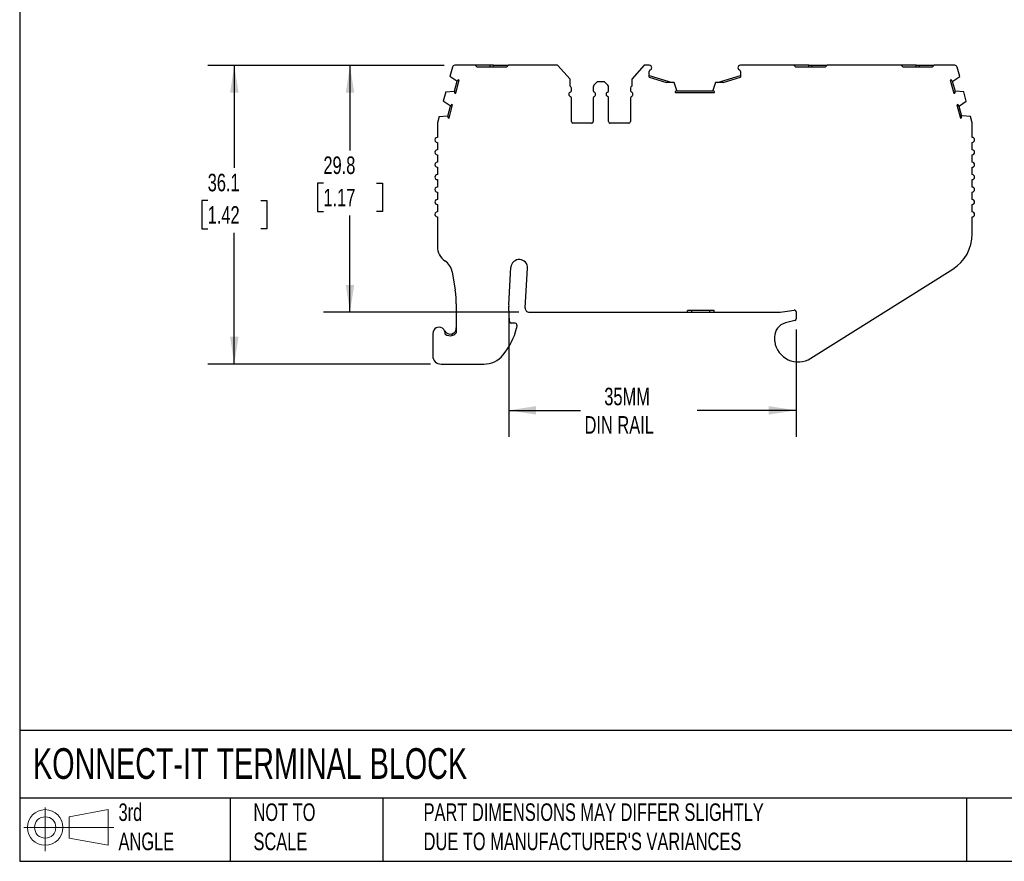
# Model space of a CAD drawing. Header units: millimetres. Extents: x 6 to 273, y 6 to 210.
# Tile 1 of 5: x 6 to 125, y 6 to 108. Entities that reach past the tile are written whole.
import ezdxf

# ---------------------------------------------------------------- set-up
doc = ezdxf.new("R2010")
doc.units = ezdxf.units.MM
doc.linetypes.add('SLD-Solid', pattern=[0])
doc.layers.add('DIMENSIONS', color=140, linetype='SLD-Solid', lineweight=25)
doc.layers.add('TEXT', color=140, linetype='SLD-Solid', lineweight=25)
doc.layers.add('SLD-DEFPOINTS', color=7, linetype='Continuous')
doc.styles.add('SLDTEXTSTYLE0', font='TXT', dxfattribs={"width": 0.7})
doc.dimstyles.new('SLDDIMSTYLE0', dxfattribs={"dimtxt": 2.158008, "dimasz": 3.302, "dimexe": 0, "dimexo": 0.0625, "dimgap": 0.539502, "dimtad": 0, "dimtih": 1, "dimtoh": 1, "dimrnd": 1e-09, "dimzin": 12, "dimdsep": 46, "dimtxsty": 'SLDTEXTSTYLE0', "dimsah": 1, "dimcen": 0.09, "dimadec": 0, "dimazin": 3, "dimtfac": 1, "dimtofl": 0, "dimtmove": 0, "dimatfit": 3, "dimfxl": 0, "dimfrac": 2, "dimtolj": 1, "dimtzin": 12, "dimarcsym": 0})

# ---------------------------------------------------------------- blocks, each defined once
blk = doc.blocks.new('Block11')
at = {"color": 7, "linetype": 'SLD-Solid', "lineweight": 18}
for p, q in [((2.59, 5.31), (2.59, 0)), ((5.48, 4.17), (10.18, 5.03)), ((10.18, 5.03), (10.18, 0.73)), ((5.48, 1.6), (5.48, 4.17)), ((0, 2.88), (10.87, 2.88)), ((5.48, 1.6), (10.18, 0.73))]:
    blk.add_line(p, q, dxfattribs=at)
for radius in [2.15, 1.29]:
    blk.add_circle((2.59, 2.88), radius, dxfattribs=at)
blk = doc.blocks.new('Block12')
at = {"layer": 'SLD-DEFPOINTS'}
blk.add_blockref('Block11', (0, 0), dxfattribs=at)
blk = doc.blocks.new('_D')
at = {"layer": 'DIMENSIONS'}
for p, q in [((57.61, 102.44), (43.05, 102.44)), ((46.23, 102.44), (46.23, 92.14)), ((43.02, 88.23), (42.3, 88.23)), ((42.3, 88.23), (42.3, 84.8)), ((49.44, 88.23), (50.16, 88.23)), ((50.16, 88.23), (50.16, 84.8)), ((42.3, 84.8), (43.02, 84.8)), ((50.16, 84.8), (49.44, 84.8)), ((46.23, 72.63), (46.23, 84.31)), ((66.6, 72.63), (43.05, 72.63))]:
    blk.add_line(p, q, dxfattribs=at)
for points in [[(46.23, 102.44), (45.72, 99.14), (46.74, 99.14)], [(46.23, 72.63), (46.74, 75.94), (45.72, 75.94)]]:
    blk.add_solid(points, dxfattribs=at)
at = {"layer": 'DIMENSIONS', "char_height": 2.117, "attachment_point": 1, "style": 'SLDTEXTSTYLE0'}
for s, insert in [('29.8', (43.02, 91.44)), ('1.17', (43.02, 87.53))]:
    blk.add_mtext(s, dxfattribs=dict(at, insert=insert))
blk = doc.blocks.new('_D_1')
at = {"layer": 'DIMENSIONS'}
for p, q in [((57.61, 102.44), (29.08, 102.44)), ((32.26, 102.44), (32.26, 90.05)), ((29.05, 86.14), (28.33, 86.14)), ((28.33, 86.14), (28.33, 82.71)), ((35.46, 86.14), (36.19, 86.14)), ((36.19, 86.14), (36.19, 82.71)), ((28.33, 82.71), (29.05, 82.71)), ((32.26, 66.37), (32.26, 82.23)), ((36.19, 82.71), (35.46, 82.71)), ((55.96, 66.37), (29.08, 66.37))]:
    blk.add_line(p, q, dxfattribs=at)
for points in [[(32.26, 102.44), (31.75, 99.14), (32.77, 99.14)], [(32.26, 66.37), (32.77, 69.67), (31.75, 69.67)]]:
    blk.add_solid(points, dxfattribs=at)
at = {"layer": 'DIMENSIONS', "char_height": 2.117, "attachment_point": 1, "style": 'SLDTEXTSTYLE0'}
for s, insert in [('36.1', (29.05, 89.35)), ('1.42', (29.05, 85.44))]:
    blk.add_mtext(s, dxfattribs=dict(at, insert=insert))
blk = doc.blocks.new('_D_2')
at = {"layer": 'DIMENSIONS'}
for p, q in [((65.39, 72.26), (65.39, 57.61)), ((100.09, 70.57), (100.09, 57.61)), ((65.39, 60.79), (74.06, 60.79)), ((100.09, 60.79), (88.16, 60.79))]:
    blk.add_line(p, q, dxfattribs=at)
for points in [[(65.39, 60.79), (68.69, 60.28), (68.69, 61.3)], [(100.09, 60.79), (96.79, 61.3), (96.79, 60.28)]]:
    blk.add_solid(points, dxfattribs=at)
at = {"layer": 'DIMENSIONS', "char_height": 2.117, "attachment_point": 1, "style": 'SLDTEXTSTYLE0'}
for s, insert in [('35MM', (76.93, 63.52)), ('DIN RAIL', (74.55, 60.09))]:
    blk.add_mtext(s, dxfattribs=dict(at, insert=insert))

msp = doc.modelspace()

# ---------------------------------------------------------------- linework, layer by layer
for p, q in [((61.347, 102.443), (58.878, 102.443)), ((61.347, 102.443), (61.547, 102.243)), ((63.147, 102.443), (61.347, 102.443)), ((61.547, 102.243), (65.147, 102.243)), ((63.147, 102.243), (63.147, 102.443)), ((63.547, 102.443), (63.147, 102.443)), ((63.547, 102.243), (63.547, 102.443)), ((63.547, 102.443), (65.347, 102.443)), ((65.147, 102.243), (65.347, 102.443)), ((71.297, 102.443), (65.347, 102.443)), ((72.798, 100.782), (71.297, 102.443)), ((81.744, 102.443), (80.242, 100.782)), ((82.364, 102.443), (81.744, 102.443)), ((99.837, 102.443), (93.364, 102.443)), ((100.037, 102.243), (99.837, 102.443)), ((100.037, 102.243), (103.637, 102.243)), ((101.637, 102.243), (101.637, 102.443)), ((101.637, 102.443), (102.037, 102.443)), ((102.037, 102.243), (102.037, 102.443)), ((102.037, 102.443), (103.837, 102.443)), ((103.837, 102.443), (103.637, 102.243)), ((112.777, 102.443), (103.837, 102.443)), ((112.977, 102.243), (112.777, 102.443)), ((112.977, 102.243), (116.577, 102.243)), ((114.577, 102.243), (114.577, 102.443)), ((114.577, 102.443), (114.977, 102.443)), ((114.977, 102.243), (114.977, 102.443)), ((114.977, 102.443), (116.777, 102.443)), ((116.777, 102.443), (116.577, 102.243)), ((119.248, 102.443), (116.777, 102.443)), ((58.588, 102.221), (58.287, 101.095)), ((59.115, 100.536), (58.287, 101.095)), ((82.364, 100.996), (82.364, 101.696)), ((82.364, 101.205), (85.138, 100.355)), ((90.588, 100.355), (93.364, 101.205)), ((93.364, 101.696), (93.364, 100.996)), ((119.011, 100.536), (119.84, 101.095)), ((119.84, 101.095), (119.538, 102.221)), ((58.85, 99.313), (59.174, 100.52)), ((58.992, 99.068), (59.419, 100.662)), ((59.174, 100.52), (59.115, 100.536)), ((59.419, 100.662), (59.3, 100.693)), ((72.798, 99.943), (72.798, 100.782)), ((76.087, 100.443), (75.675, 100.031)), ((76.954, 100.443), (76.087, 100.443)), ((77.366, 100.031), (76.954, 100.443)), ((80.242, 100.782), (80.242, 99.943)), ((82.364, 100.996), (84.455, 100.355)), ((85.363, 100.355), (84.455, 100.355)), ((85.688, 99.411), (85.363, 100.355)), ((90.362, 100.355), (90.037, 99.411)), ((91.271, 100.355), (90.362, 100.355)), ((91.271, 100.355), (93.364, 100.996)), ((118.827, 100.693), (118.708, 100.662)), ((118.708, 100.662), (119.135, 99.068)), ((118.953, 100.52), (119.011, 100.536)), ((118.953, 100.52), (119.276, 99.313)), ((57.795, 99.259), (57.484, 98.101)), ((57.795, 99.259), (58.792, 99.329)), ((58.792, 99.329), (58.85, 99.313)), ((58.873, 99.1), (58.992, 99.068)), ((72.954, 99.401), (72.954, 99.68)), ((75.587, 99.819), (75.587, 99.401)), ((77.454, 99.401), (77.454, 99.819)), ((80.087, 99.68), (80.087, 99.401)), ((85.488, 99.274), (85.488, 99.151)), ((85.488, 99.151), (90.237, 99.151)), ((85.688, 99.351), (85.688, 99.411)), ((85.688, 99.351), (90.037, 99.351)), ((90.037, 99.411), (90.037, 99.351)), ((90.237, 99.151), (90.237, 99.274)), ((119.135, 99.068), (119.254, 99.1)), ((119.334, 99.329), (119.276, 99.313)), ((120.332, 99.259), (119.334, 99.329)), ((120.642, 98.101), (120.332, 99.259)), ((58.313, 97.542), (57.484, 98.101)), ((57.484, 98.101), (57.484, 98.101)), ((58.048, 96.319), (58.371, 97.526)), ((58.19, 96.074), (58.616, 97.668)), ((58.371, 97.526), (58.313, 97.542)), ((58.616, 97.668), (58.497, 97.7)), ((72.954, 95.643), (72.954, 98.485)), ((75.587, 98.485), (75.587, 95.643)), ((77.454, 95.643), (77.454, 98.485)), ((80.087, 98.485), (80.087, 95.643)), ((119.629, 97.7), (119.51, 97.668)), ((119.51, 97.668), (119.937, 96.074)), ((119.755, 97.526), (119.813, 97.542)), ((119.755, 97.526), (120.078, 96.319)), ((119.813, 97.542), (120.642, 98.101)), ((56.992, 96.265), (57.99, 96.335)), ((57.99, 96.335), (58.048, 96.319)), ((120.136, 96.335), (120.078, 96.319)), ((121.132, 96.265), (120.136, 96.335)), ((56.777, 95.421), (56.777, 93.743)), ((56.992, 96.265), (56.787, 95.499)), ((58.07, 96.106), (58.19, 96.074)), ((75.387, 95.443), (73.154, 95.443)), ((79.887, 95.443), (77.654, 95.443)), ((119.937, 96.074), (120.056, 96.106)), ((121.339, 95.492), (121.132, 96.265)), ((121.35, 93.743), (121.35, 95.414)), ((56.777, 93.143), (56.777, 92.243)), ((121.35, 92.243), (121.35, 93.143)), ((56.777, 91.643), (56.777, 90.743)), ((121.35, 90.743), (121.35, 91.643)), ((56.777, 90.143), (56.777, 89.243)), ((121.35, 89.243), (121.35, 90.143)), ((56.777, 88.643), (56.777, 87.743)), ((121.35, 87.743), (121.35, 88.643)), ((56.777, 87.143), (56.777, 86.243)), ((121.35, 86.243), (121.35, 87.143)), ((56.777, 85.643), (56.777, 84.743)), ((121.35, 84.743), (121.35, 85.643)), ((56.777, 84.143), (56.777, 80.528)), ((121.35, 82.082), (121.35, 84.143)), ((58.556, 77.515), (58.929, 75.309)), ((65.39, 73.527), (65.663, 78.057)), ((67.371, 73.163), (67.659, 77.936)), ((101.864, 67.072), (119.01, 77.849)), ((59.068, 73.644), (59.068, 70.163)), ((65.503, 71.489), (65.39, 73.281)), ((67.87, 72.633), (86.992, 72.633)), ((86.992, 72.633), (86.992, 72.833)), ((90.192, 72.833), (86.992, 72.833)), ((86.992, 72.633), (87.492, 72.633)), ((87.492, 72.633), (87.492, 72.833)), ((87.492, 72.633), (89.692, 72.633)), ((89.692, 72.633), (89.692, 72.833)), ((89.692, 72.633), (90.192, 72.633)), ((90.192, 72.633), (90.192, 72.833)), ((90.192, 72.633), (98.016, 72.633)), ((98.164, 72.644), (99.862, 72.899)), ((100.092, 72.701), (100.092, 71.837)), ((99.944, 71.644), (98.792, 71.335)), ((66.191, 71.301), (65.702, 71.301)), ((66.39, 71.079), (66.349, 70.713)), ((56.229, 70.071), (56.229, 67.371)), ((58.568, 69.83), (58.568, 70.04)), ((97.492, 69.641), (97.492, 69.341)), ((57.229, 66.371), (57.703, 66.371)), ((57.703, 66.371), (62.381, 66.371))]:
    msp.add_line(p, q)
at = {"flags": 128}
for points in [[(101.637, 102.443), (101.263, 102.443), (100.897, 102.443), (100.546, 102.443), (100.22, 102.443), (99.924, 102.443), (99.837, 102.443)], [(114.577, 102.443), (114.203, 102.443), (113.837, 102.443), (113.486, 102.443), (113.16, 102.443), (112.864, 102.443), (112.777, 102.443)]]:
    msp.add_lwpolyline(points, dxfattribs=at)
for centre, radius, start, end in [((58.878, 102.143), 0.3, 90, 164.99991), ((82.364, 102.143), 0.3, 1.13212, 90), ((93.364, 102.143), 0.3, 90.00002, 178.86788), ((119.248, 102.143), 0.3, 15.00016, 90.00002), ((82.564, 101.696), 0.2, 113.57818, 180.00006), ((82.364, 102.155), 0.3, 293.57818, 358.86788), ((93.364, 102.155), 0.3, 181.13212, 246.42195), ((93.164, 101.696), 0.2, 359.9998, 66.42206), ((59.632, 100.32), 0.5, 131.64171, 156.38044), ((72.654, 99.68), 0.3, 0.00007, 61.24544), ((75.887, 99.819), 0.3, 135, 180), ((77.154, 99.819), 0.3, 360, 45), ((80.387, 99.68), 0.3, 118.75456, 179.99993), ((118.495, 100.32), 0.5, 23.61956, 48.35829), ((59.347, 99.258), 0.5, 173.61956, 198.35829), ((72.954, 98.943), 0.3, 113.57818, 246.42182), ((72.754, 99.401), 0.2, 293.57818, 0), ((75.787, 99.401), 0.2, 180.00006, 246.42182), ((75.587, 98.943), 0.3, 293.57818, 66.42182), ((77.454, 98.943), 0.3, 113.57818, 246.42182), ((77.254, 99.401), 0.2, 293.57818, 359.99994), ((80.287, 99.401), 0.2, 180, 246.42182), ((80.087, 98.943), 0.3, 293.57818, 66.42182), ((85.763, 98.857), 0.5, 98.61956, 123.35829), ((89.962, 98.857), 0.5, 56.64171, 81.38044), ((118.779, 99.258), 0.5, 341.64171, 6.38044), ((58.83, 97.326), 0.5, 131.64169, 156.38043), ((72.754, 98.485), 0.2, 0.00011, 66.42182), ((75.787, 98.485), 0.2, 113.57818, 180), ((77.254, 98.485), 0.2, 360, 66.42182), ((80.287, 98.485), 0.2, 113.57818, 179.99989), ((119.297, 97.326), 0.5, 23.61956, 48.35829), ((58.545, 96.264), 0.5, 173.61915, 198.35782), ((119.581, 96.264), 0.5, 341.64171, 6.38044), ((57.077, 95.421), 0.3, 164.99989, 180), ((73.154, 95.643), 0.2, 180, 269.99994), ((75.387, 95.643), 0.2, 270.00002, 0.00003), ((77.654, 95.643), 0.2, 179.99997, 269.99998), ((79.887, 95.643), 0.2, 270.00006, 0), ((121.05, 95.414), 0.3, 0.00047, 15.00053), ((56.777, 93.443), 0.3, 89.99995, 269.99996), ((121.35, 93.443), 0.3, 269.99994, 89.99982), ((56.777, 91.943), 0.3, 89.99997, 270.00005), ((121.35, 91.943), 0.3, 270.00002, 89.99986), ((56.777, 90.443), 0.3, 89.99996, 270.00007), ((121.35, 90.443), 0.3, 269.99994, 89.99994), ((56.777, 88.943), 0.3, 90.00001, 270.00001), ((121.35, 88.943), 0.3, 270, 89.99989), ((56.777, 87.443), 0.3, 89.99993, 270.00009), ((121.35, 87.443), 0.3, 269.99994, 89.99994), ((56.777, 85.943), 0.3, 90.00001, 270.00001), ((121.35, 85.943), 0.3, 269.99994, 89.99994), ((56.777, 84.443), 0.3, 89.9999, 270.00012), ((121.35, 84.443), 0.3, 269.99994, 89.99994), ((116.35, 82.082), 5, 302.15067, 0), ((58.777, 80.528), 2, 179.99997, 236.75668), ((56.584, 77.182), 2, 9.58254, 56.7566), ((66.661, 77.997), 1, 356.54861, 176.54861), ((49.068, 73.644), 10, 359.99996, 9.58252), ((67.386, 73.407), 2, 176.54876, 183.60106), ((67.87, 73.133), 0.5, 176.54861, 270), ((98.016, 73.633), 1, 270.00005, 278.52504), ((99.892, 72.701), 0.2, 0.00028, 98.52493), ((65.702, 71.501), 0.2, 183.60077, 270), ((99.246, 69.641), 1.754, 104.99998, 180.00001), ((99.892, 71.837), 0.2, 285.00039, 0), ((56.979, 70.071), 0.75, 354.87427, 180.00001), ((58.318, 70.747), 0.75, 206.78319, 289.47119), ((58.214, 72.805), 8.4, 320.51208, 345.57919), ((66.191, 71.101), 0.2, 353.60104, 90), ((58.318, 70.747), 0.95, 231.44699, 289.47119), ((99.246, 69.341), 1.754, 180, 187.94871), ((100.342, 69.494), 2.86, 187.94871, 302.15067), ((57.229, 67.371), 1, 179.99999, 270.00001), ((62.381, 69.371), 3, 269.99999, 320.51208)]:
    msp.add_arc(centre, radius, start, end)
for points, knots in [([(58.568, 70.04), (58.587, 70.047), (58.627, 70.062), (58.685, 70.091), (58.741, 70.126), (58.808, 70.176), (58.882, 70.248), (58.975, 70.371), (59.035, 70.507), (59.064, 70.643), (59.067, 70.712), (59.068, 70.747)], [0, 0, 0, 0, 0.0578412, 0.1188243, 0.1831689, 0.2508936, 0.3660629, 0.5009949, 0.7497955, 0.8753408, 1, 1, 1, 1]), ([(58.635, 69.851), (58.728, 69.884), (58.812, 69.931), (58.957, 70.038), (59.017, 70.098), (59.068, 70.163)], [0, 0, 0, 0, 0.25, 0.25, 0.46387119, 0.46387119, 0.46387119, 0.46387119])]:
    msp.add_open_spline(points, degree=3, knots=knots)
at = {"layer": 'TEXT'}
for p, q in [((6.35, 209.55), (6.35, 6.35)), ((273.05, 22.126), (6.35, 22.126)), ((273.05, 13.97), (6.35, 13.97)), ((31.75, 13.97), (31.75, 6.35)), ((50.212, 13.97), (50.212, 6.35)), ((120.646, 13.97), (120.646, 6.35)), ((6.35, 6.35), (273.05, 6.35))]:
    msp.add_line(p, q, dxfattribs=at)

# ---------------------------------------------------------------- block references
at = {"layer": 'SLD-DEFPOINTS'}
msp.add_blockref('Block12', (6.838, 7.554), dxfattribs=at)

# ---------------------------------------------------------------- texts
at = {"layer": 'TEXT', "attachment_point": 1, "style": 'SLDTEXTSTYLE0'}
for s, insert, char_height in [('KONNECT-IT TERMINAL BLOCK', (7.966, 20.006), 3.70417), ('3rd^JANGLE', (18.282, 13.338), 2.1167), ('NOT TO^JSCALE', (34.575, 13.338), 2.11667), ("PART DIMENSIONS MAY DIFFER SLIGHTLY ^JDUE TO MANUFACTURER'S VARIANCES", (55.119, 13.341), 2.11667)]:
    msp.add_mtext(s, dxfattribs=dict(at, insert=insert, char_height=char_height))

# ---------------------------------------------------------------- dimensions: what is measured, and where the dimension line sits
at = {"layer": 'DIMENSIONS'}
for base, p1, angle, picture, middle in [((32.258, 102.443), (57.229, 66.371), 270, '_D_1', (32.258, 86.141)), ((46.229, 102.443), (67.87, 72.633), 90, '_D', (46.229, 88.226))]:
    dim = msp.add_linear_dim(base=base, p1=p1, p2=(58.878, 102.443), angle=angle, dimstyle='SLDDIMSTYLE0', dxfattribs=at)
    dim.commit()
    dim.dimension.update_dxf_attribs({"geometry": picture, "text_midpoint": middle, "dimtype": 160})
dim = msp.add_linear_dim(base=(65.39, 60.787), p1=(100.092, 71.837), p2=(65.39, 73.527), angle=0, text='35MM\\PDIN RAIL', dimstyle='SLDDIMSTYLE0', dxfattribs=at)
dim.commit()
dim.dimension.update_dxf_attribs({"geometry": '_D_2', "text_midpoint": (81.109, 60.787), "dimtype": 160})

doc.saveas('drawing.dxf')
